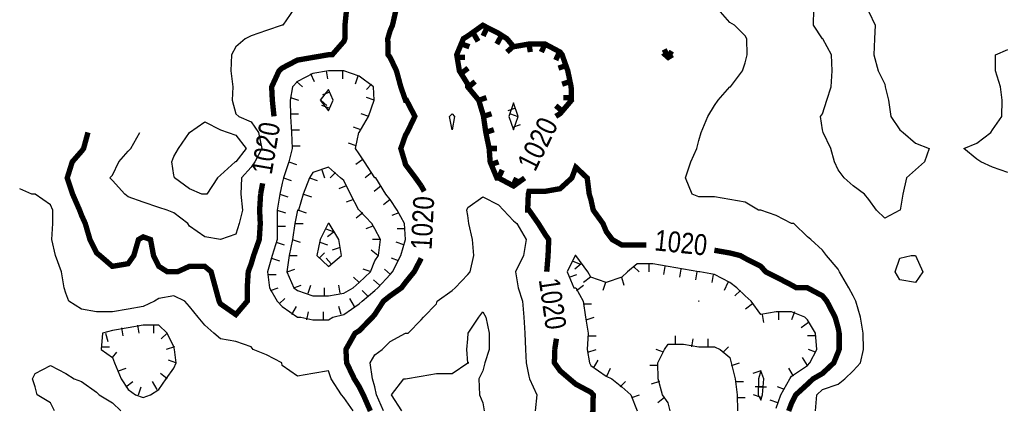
# Model space of a CAD drawing. Extents: x 628896 to 629898, y 4519176 to 4520140.
# Tile 10 of 23: x 628983 to 629167, y 4519583 to 4519655. Entities that reach past the tile are written whole.
import ezdxf
from ezdxf.enums import TextEntityAlignment as Align

# ---------------------------------------------------------------- set-up
doc = ezdxf.new("R2010")
doc.units = 0

msp = doc.modelspace()

# ---------------------------------------------------------------- linework, layer by layer
at = {"layer": 'GSLAYER', "linetype": 'CONTINUOUS', "const_width": 1, "flags": 128}
for points in [[(629046.875, 4519677.5), (629046.5, 4519677.5), (629046.8125, 4519674.5), (629046.875, 4519674), (629047.625, 4519671.5), (629047.1875, 4519668.5), (629046.875, 4519667.5), (629046.625, 4519666), (629045.75, 4519663), (629044.875, 4519660), (629044.5, 4519657), (629044.1875, 4519654), (629044.1875, 4519651.5), (629044, 4519651), (629041.8125, 4519648.5), (629041.125, 4519648.5), (629038.1875, 4519648), (629035.3125, 4519647.5), (629032.4375, 4519646), (629031.875, 4519645.5), (629030.5, 4519642.5), (629030.625, 4519640), (629030.9375, 4519637)], [(629058.4375, 4519624), (629057.375, 4519625.5), (629055.5, 4519628), (629055.375, 4519628.5), (629054.625, 4519631), (629055.5, 4519633.5), (629055.8125, 4519634), (629057.25, 4519637), (629055.6875, 4519640), (629055.5, 4519640), (629054.625, 4519642.5), (629053.8125, 4519645.5), (629052.625, 4519648), (629052.25, 4519648.5), (629052.1875, 4519651.5), (629052.625, 4519653), (629053.0625, 4519654), (629053.75, 4519657), (629055.5, 4519659), (629057.25, 4519660), (629058.125, 4519663), (629057.8125, 4519666), (629057.4375, 4519668.5)], [(629083.5625, 4519637), (629084.375, 4519637.5), (629086.5, 4519640), (629086.4375, 4519642.5), (629085.8125, 4519645.5), (629084.75, 4519648.5), (629084.375, 4519649), (629081.5625, 4519650.5), (629078.5625, 4519650.5), (629075.6875, 4519650), (629074.4375, 4519651.5), (629072.875, 4519652.5), (629069.9375, 4519654), (629067.125, 4519652), (629066.3125, 4519651.5), (629065.0625, 4519648.5), (629065.5625, 4519645.5), (629067.125, 4519643), (629067.125, 4519642.5), (629069.1875, 4519640), (629069.9375, 4519637.5), (629070.0625, 4519637), (629070.5, 4519634), (629071.125, 4519631), (629071.3125, 4519628.5), (629072.5625, 4519625.5), (629072.875, 4519625.5), (629075.6875, 4519624), (629077.75, 4519625.5)], [(629068.1875, 4519652.5), (629069.0625, 4519651)], [(629070.6875, 4519653.5), (629070, 4519652)], [(629073.375, 4519652), (629072.5625, 4519650.5)], [(629066, 4519650.5), (629067.4375, 4519650)], [(629078.5625, 4519650.5), (629078.8125, 4519649)], [(629081.5625, 4519650.5), (629080.875, 4519649)], [(629075.5625, 4519650), (629074.4375, 4519649)], [(629084.25, 4519649), (629083.5625, 4519647.5)], [(629104.5625, 4519649), (629104, 4519648.5), (629104.5625, 4519648), (629105.375, 4519648.5)], [(629104.5625, 4519648), (629103.8125, 4519649.5)], [(629105.375, 4519648.5), (629104.5625, 4519649)], [(629065.125, 4519648), (629066.625, 4519648)], [(629085.5625, 4519646.5), (629084.0625, 4519646)], [(629065.875, 4519645), (629067.1875, 4519646)], [(629067.3125, 4519642.5), (629068.5, 4519643.5)], [(629086.25, 4519643.5), (629084.75, 4519643)], [(629069.1875, 4519640), (629070.625, 4519640.5)], [(629086.5, 4519640.5), (629085, 4519640.5)], [(629070.0625, 4519637), (629071.5625, 4519637.5)], [(629084.75, 4519638), (629083.5625, 4519639)], [(629030.9375, 4519637), (629030.9375, 4519637)], [(629083.5625, 4519637), (629083.5625, 4519637)], [(629028.4375, 4519622.5), (629028.25, 4519619.5), (629028.375, 4519617), (629028.1875, 4519614), (629027.125, 4519611), (629026.6875, 4519609.5), (629026.125, 4519608), (629025.9375, 4519605), (629025.9375, 4519602.5), (629023.8125, 4519600), (629020.9375, 4519602), (629020.6875, 4519602.5), (629020, 4519605), (629019.1875, 4519608), (629018, 4519609), (629015.125, 4519609), (629012.9375, 4519608), (629012.25, 4519608), (629011, 4519608), (629009.4375, 4519609), (629008.4375, 4519611), (629007.875, 4519614), (629006.5, 4519614.5), (629005.625, 4519614), (629004.75, 4519611), (629003.6875, 4519609.5), (629000.75, 4519609), (628998.4375, 4519611), (628997.8125, 4519611.5), (628996.5625, 4519614), (628995.6875, 4519617), (628995, 4519618.5), (628994.625, 4519619.5), (628993.3125, 4519622.5), (628992.3125, 4519625.5), (628993.25, 4519628.5), (628995, 4519630.5), (628995.375, 4519631), (628996.1875, 4519634)], [(629070.5, 4519634), (629072, 4519634.5)], [(629071.125, 4519631), (629072.5625, 4519631)], [(629071.4375, 4519628), (629072.875, 4519628.5)], [(629072.875, 4519625.5), (629073.5625, 4519627)], [(629098.75, 4519613), (629095.875, 4519613), (629094.125, 4519614), (629093, 4519615.5), (629092.375, 4519617), (629090.5625, 4519619.5), (629090.125, 4519621.5), (629089.8125, 4519622.5), (629089.4375, 4519625.5), (629087.3125, 4519627.5), (629086.5625, 4519625.5), (629084.375, 4519623.5), (629081.5625, 4519623), (629078.5625, 4519623), (629078.4375, 4519622.5), (629078.3125, 4519619.5), (629078.5625, 4519619.5), (629080.3125, 4519617), (629081.5625, 4519615), (629082.25, 4519614), (629082.125, 4519611), (629081.875, 4519608)], [(629028.8125, 4519624.5), (629028.4375, 4519622.5)], [(629075.5625, 4519624), (629076.25, 4519625.5)], [(629077.75, 4519625.5), (629077.75, 4519625.5)], [(629059, 4519623), (629058.4375, 4519624)], [(629100.5, 4519613), (629098.75, 4519613)], [(629127.0625, 4519582), (629127.625, 4519583.5), (629128.375, 4519585), (629130.5625, 4519587), (629131.625, 4519588), (629133.375, 4519589), (629135.5, 4519591), (629136.3125, 4519593), (629136.5, 4519593.5), (629136.5, 4519596.5), (629136.3125, 4519597.5), (629135.75, 4519599.5), (629134.1875, 4519602.5), (629133.375, 4519603.5), (629130.5625, 4519605), (629128.5, 4519605), (629127.625, 4519605.5), (629124.75, 4519607), (629122.75, 4519608), (629121.875, 4519609), (629118.9375, 4519610.5), (629118.0625, 4519611), (629116.0625, 4519611.5), (629113.1875, 4519612)], [(629113.1875, 4519612), (629113.1875, 4519612)], [(629048.9375, 4519582), (629047.625, 4519585), (629046.875, 4519586.5), (629045.9375, 4519588), (629044.5, 4519591), (629044.375, 4519593.5), (629046.0625, 4519596.5), (629046.875, 4519597), (629049.3125, 4519599.5), (629049.75, 4519600), (629051.375, 4519602.5), (629052.625, 4519603.5), (629054.75, 4519605), (629055.5, 4519606), (629057.125, 4519608), (629058.4375, 4519610.5)], [(629058.4375, 4519610.5), (629058.4375, 4519610.5)], [(629081.875, 4519608), (629081.875, 4519608)], [(629083.6875, 4519595.5), (629083.375, 4519593.5)], [(629083.375, 4519593.5), (629083.3125, 4519591), (629084.375, 4519589.5), (629086.125, 4519588), (629087.3125, 4519587), (629090.125, 4519585.5), (629090.5625, 4519585), (629090.5, 4519582), (629090.125, 4519581), (629089.375, 4519579.5), (629090.125, 4519578), (629091.1875, 4519576.5), (629093, 4519575), (629094.4375, 4519573.5), (629095.875, 4519572.5), (629098.75, 4519571), (629099.25, 4519570.5), (629101.6875, 4519569.5), (629104.5625, 4519569), (629106.6875, 4519568), (629107.4375, 4519567.5), (629110.3125, 4519566), (629111.625, 4519565), (629112.6875, 4519562)]]:
    msp.add_lwpolyline(points, dxfattribs=at)
at = {"layer": 'GSLAYER', "linetype": 'CONTINUOUS', "flags": 128}
for points in [[(629034.625, 4519657), (629032.5625, 4519654), (629032.4375, 4519654), (629029.5625, 4519653), (629026.6875, 4519652), (629025.5625, 4519651.5), (629023.8125, 4519650), (629023, 4519648.5), (629022.875, 4519645.5), (629023.25, 4519642.5), (629023.125, 4519640), (629023.8125, 4519637.5), (629024.375, 4519637), (629026.6875, 4519636), (629028.0625, 4519634), (629028.6875, 4519631), (629027.375, 4519628.5), (629026.6875, 4519627.5), (629024.875, 4519625.5), (629024.75, 4519622.5), (629025.0625, 4519619.5), (629024.4375, 4519617), (629023.8125, 4519615), (629020.9375, 4519614), (629018, 4519614.5), (629015.125, 4519616.5), (629014.8125, 4519617), (629012.25, 4519619), (629011, 4519619.5), (629009.4375, 4519620), (629006.5, 4519621), (629003.6875, 4519622), (629003.0625, 4519622.5), (629000.75, 4519625), (629000.25, 4519625.5), (629000.75, 4519626), (629001.9375, 4519628.5), (629003.6875, 4519630.5), (629004.1875, 4519631), (629005.875, 4519634)], [(629132.0625, 4519582), (629132.3125, 4519585), (629133.375, 4519586), (629136.3125, 4519587), (629137.5625, 4519588), (629139.125, 4519589.5), (629140.5, 4519591), (629141.0625, 4519593.5), (629141, 4519596.5), (629140.5, 4519599.5), (629139.625, 4519602.5), (629139.125, 4519603.5), (629138.3125, 4519605), (629136.5625, 4519608), (629136.3125, 4519608.5), (629134.125, 4519611), (629133.375, 4519612), (629131.1875, 4519614), (629130.5625, 4519614.5), (629128.0625, 4519617), (629127.625, 4519617), (629124.75, 4519618.5), (629121.875, 4519619.5), (629121.4375, 4519619.5), (629118.9375, 4519621), (629116.0625, 4519621.5), (629113.1875, 4519622), (629110.3125, 4519622), (629109.0625, 4519622.5), (629107.8125, 4519625.5), (629108.8125, 4519628.5), (629109.9375, 4519631), (629110.3125, 4519632.5), (629110.75, 4519634), (629111.9375, 4519637), (629113.1875, 4519639), (629113.875, 4519640), (629116.0625, 4519642.5), (629116.1875, 4519642.5), (629118.4375, 4519645.5), (629118.9375, 4519647), (629119.3125, 4519648.5), (629119.25, 4519651.5), (629118.9375, 4519652), (629116.9375, 4519654), (629116.0625, 4519654.5), (629113.875, 4519657)], [(629143.5, 4519619.5), (629142.0625, 4519621.5), (629141.25, 4519622.5), (629139.125, 4519624), (629137.4375, 4519625.5), (629136.3125, 4519627), (629135.625, 4519628.5), (629134.9375, 4519631), (629133.5, 4519634), (629133.375, 4519634.5), (629133, 4519637), (629133.375, 4519637.5), (629134.1875, 4519640), (629135, 4519642.5), (629135.1875, 4519645.5), (629135.0625, 4519648.5), (629133.4375, 4519651.5), (629133.375, 4519651.5), (629131.6875, 4519654), (629131.75, 4519657)], [(629142.0625, 4519656.5), (629143.25, 4519654), (629143.125, 4519651.5), (629143, 4519648.5), (629143.8125, 4519645.5), (629145, 4519643), (629145.0625, 4519642.5), (629145.6875, 4519640), (629146.125, 4519637), (629147.8125, 4519634.5), (629148.4375, 4519634), (629150.75, 4519632), (629153.3125, 4519631), (629152.4375, 4519628.5), (629150.75, 4519627), (629149.0625, 4519625.5), (629148.375, 4519622.5), (629147.875, 4519619.5), (629147.8125, 4519619.5), (629145, 4519618), (629143.5, 4519619.5)], [(629168, 4519626.5), (629165.125, 4519627.5), (629162.9375, 4519628.5), (629162.1875, 4519629), (629159.8125, 4519631), (629162.1875, 4519632), (629164.8125, 4519634), (629165.125, 4519634.5), (629166.875, 4519637), (629166.9375, 4519640), (629166.625, 4519642.5), (629165.6875, 4519645.5), (629165.6875, 4519648.5), (629168, 4519649.5)], [(629041.9375, 4519599.5), (629044, 4519600), (629046.875, 4519602), (629047.375, 4519602.5), (629049.75, 4519604.5), (629050.3125, 4519605), (629052.625, 4519607.5), (629053.0625, 4519608), (629054.625, 4519611), (629055.5, 4519614), (629055.3125, 4519617), (629053.9375, 4519619.5), (629052.625, 4519621.5), (629051.8125, 4519622.5), (629049.9375, 4519625.5), (629049.75, 4519625.5), (629047.8125, 4519628.5), (629046.875, 4519630), (629046.1875, 4519631), (629046.8125, 4519634), (629046.875, 4519634), (629048.5625, 4519637), (629049.625, 4519640), (629049.5, 4519642.5), (629046.875, 4519644.5), (629044, 4519645.5), (629041.125, 4519645.5), (629038.1875, 4519645), (629035.3125, 4519643.5), (629034.375, 4519642.5), (629033.9375, 4519640), (629034, 4519637), (629034.1875, 4519634), (629034.3125, 4519631), (629033.6875, 4519628.5), (629032.6875, 4519625.5), (629032.4375, 4519624.5), (629032, 4519622.5), (629031.5, 4519619.5), (629031.5, 4519617), (629031.5, 4519614), (629030.625, 4519611), (629029.75, 4519608), (629030.125, 4519605), (629031.5, 4519602.5), (629032.4375, 4519601.5), (629035.3125, 4519599.5), (629035.9375, 4519599.5), (629038.1875, 4519599), (629041.125, 4519599), (629041.9375, 4519599.5)], [(629040.6875, 4519645.5), (629040.9375, 4519644)], [(629043.75, 4519645.5), (629043.75, 4519644)], [(629035.125, 4519643.5), (629036.25, 4519642.5)], [(629037.75, 4519645), (629038.4375, 4519643.5)], [(629046.625, 4519644.5), (629046.125, 4519643)], [(629042, 4519640), (629041.125, 4519642), (629039.5625, 4519640), (629041.125, 4519638), (629042, 4519640)], [(629041.375, 4519641.5), (629040, 4519641)], [(629049.125, 4519643), (629048.1875, 4519642)], [(629034, 4519640.5), (629035.5, 4519640)], [(629039.6875, 4519640), (629040.8125, 4519639)], [(629049.625, 4519640), (629048.1875, 4519640.5)], [(629041.25, 4519638.5), (629039.875, 4519639)], [(629076.0625, 4519638.5), (629074.625, 4519638)], [(629076.5625, 4519637), (629075.6875, 4519639.5), (629074.8125, 4519637), (629075.6875, 4519634.5), (629076.5625, 4519637)], [(629017.4375, 4519622.5), (629015.125, 4519623.5), (629012.375, 4519625.5), (629012.25, 4519626), (629011.875, 4519628.5), (629012.25, 4519629.5), (629013.125, 4519631), (629015.125, 4519634), (629018, 4519636), (629020.9375, 4519634.5), (629022.375, 4519634), (629023.8125, 4519633.5), (629025.75, 4519631), (629023.8125, 4519628.5), (629023.6875, 4519628.5), (629020.9375, 4519626), (629020.375, 4519625.5), (629018.375, 4519622.5), (629018, 4519622.5), (629017.4375, 4519622.5)], [(629034, 4519637.5), (629035.5, 4519637.5)], [(629048.625, 4519637), (629047.1875, 4519637.5)], [(629063.6875, 4519637), (629064.1875, 4519637.5), (629064.625, 4519637), (629064.1875, 4519634.5), (629063.6875, 4519637)], [(629075.125, 4519637.5), (629076.5, 4519637)], [(629034.1875, 4519634.5), (629035.6875, 4519634.5)], [(629047.125, 4519634.5), (629045.8125, 4519635)], [(629075.5625, 4519635), (629077, 4519635.5)], [(629034.3125, 4519631.5), (629035.8125, 4519631.5)], [(629046.3125, 4519631.5), (629044.875, 4519632)], [(629047.5625, 4519629), (629046.25, 4519628)], [(629045.75, 4519605), (629046.875, 4519606), (629048.9375, 4519608), (629049.75, 4519610), (629050.4375, 4519611), (629050.8125, 4519614), (629049.75, 4519616), (629049.1875, 4519617), (629046.875, 4519619.5), (629046.8125, 4519619.5), (629045.25, 4519622.5), (629044, 4519625), (629043.375, 4519625.5), (629041.125, 4519627.5), (629038.1875, 4519626.5), (629037.5625, 4519625.5), (629036.375, 4519622.5), (629035.5, 4519619.5), (629035.3125, 4519619.5), (629034.8125, 4519617), (629034.375, 4519614), (629033.75, 4519611), (629033.3125, 4519608), (629034.625, 4519605), (629035.3125, 4519604.5), (629038.1875, 4519603.5), (629041.125, 4519603.5), (629044, 4519604), (629045.75, 4519605)], [(629033.6875, 4519628.5), (629035.125, 4519628)], [(629039.875, 4519627), (629040.375, 4519625.5)], [(629032.6875, 4519625.5), (629034.125, 4519625)], [(629037.5625, 4519625.5), (629039, 4519625)], [(629042.4375, 4519626.5), (629041.4375, 4519625.5)], [(629049.1875, 4519626.5), (629047.9375, 4519625.5)], [(629045.75, 4519582), (629044, 4519584.5), (629043.5625, 4519585), (629041.625, 4519588), (629041.125, 4519589.5), (629038.1875, 4519589), (629035.3125, 4519588.5), (629032.4375, 4519590.5), (629032.375, 4519591), (629029.5625, 4519592.5), (629027.0625, 4519593.5), (629026.6875, 4519594), (629023.8125, 4519595), (629020.9375, 4519595.5), (629019.6875, 4519596.5), (629018, 4519598), (629016.75, 4519599.5), (629015.125, 4519601.5), (629014.3125, 4519602.5), (629012.25, 4519603.5), (629009.4375, 4519603), (629008.625, 4519602.5), (629006.5, 4519601.5), (629003.6875, 4519601), (629000.75, 4519600.5), (628997.8125, 4519600.5), (628995, 4519601), (628992.625, 4519602.5), (628992.0625, 4519604), (628991.75, 4519605), (628991.25, 4519608), (628990.125, 4519611), (628989.4375, 4519614), (628989.625, 4519617), (628989.625, 4519619.5), (628989.1875, 4519620.5), (628986.3125, 4519622.5), (628985.6875, 4519622.5), (628983.4375, 4519623.5)], [(629044.4375, 4519624), (629043.0625, 4519623.5)], [(629050.9375, 4519624), (629049.625, 4519623)], [(629032, 4519622.5), (629033.5, 4519622)], [(629036.4375, 4519622.5), (629037.9375, 4519622)], [(629045.8125, 4519621.5), (629044.4375, 4519621)], [(629051.375, 4519582), (629050.0625, 4519585), (629049.75, 4519586.5), (629049.3125, 4519588), (629048.875, 4519591), (629049.75, 4519592.5), (629051.125, 4519593.5), (629052.625, 4519595), (629055.5, 4519596.5), (629056, 4519596.5), (629058.4375, 4519599), (629058.875, 4519599.5), (629061.3125, 4519602), (629061.4375, 4519602.5), (629064.1875, 4519604.5), (629064.75, 4519605), (629067.125, 4519607.5), (629067.5625, 4519608), (629068.25, 4519611), (629068, 4519614), (629067.3125, 4519617), (629067.125, 4519618.5), (629066.9375, 4519619.5), (629067.125, 4519620), (629069.9375, 4519622), (629072.875, 4519620.5), (629073.8125, 4519619.5), (629075.6875, 4519617.5), (629076.3125, 4519617), (629078.0625, 4519614), (629077.5625, 4519611), (629076.0625, 4519608), (629076.5625, 4519605), (629077.375, 4519602.5), (629077.625, 4519599.5), (629077.8125, 4519596.5), (629077.9375, 4519593.5), (629078.0625, 4519591), (629078.5625, 4519588.5), (629078.6875, 4519588), (629080, 4519585), (629079.6875, 4519582)], [(629052.625, 4519621.5), (629051.375, 4519620.5)], [(629031.5, 4519619.5), (629033.0625, 4519619)], [(629035.5, 4519619.5), (629036.9375, 4519619)], [(629047.5, 4519619), (629046.3125, 4519618)], [(629054.25, 4519619), (629052.9375, 4519618.5)], [(629031.5, 4519616.5), (629033.0625, 4519616.5)], [(629034.8125, 4519617), (629036.375, 4519617)], [(629043.5625, 4519611), (629043.0625, 4519614), (629041.25, 4519617), (629041.125, 4519617), (629041.0625, 4519617), (629039.5625, 4519614), (629038.9375, 4519611), (629041.125, 4519609), (629043.5625, 4519611)], [(629040.625, 4519616), (629042, 4519615.5)], [(629049.375, 4519616.5), (629048.0625, 4519616)], [(629055.375, 4519616), (629053.9375, 4519616)], [(629034.3125, 4519614), (629035.8125, 4519613.5)], [(629042.25, 4519615.5), (629040.9375, 4519614.5)], [(629050.8125, 4519614), (629049.3125, 4519614)], [(629031.3125, 4519613.5), (629032.8125, 4519613)], [(629039.5, 4519613.5), (629040.9375, 4519613)], [(629043.3125, 4519612.5), (629041.8125, 4519612)], [(629050.3125, 4519611), (629049.0625, 4519612)], [(629055.1875, 4519613), (629053.75, 4519613.5)], [(629030.5, 4519610.5), (629031.9375, 4519610)], [(629033.75, 4519611), (629035.25, 4519611)], [(629039.375, 4519610.5), (629040.375, 4519611.5)], [(629041.625, 4519609.5), (629040.6875, 4519610.5)], [(629054.1875, 4519610), (629052.875, 4519610.5)], [(629124.75, 4519582.5), (629125.625, 4519585), (629127.3125, 4519588), (629127.625, 4519588.5), (629130.5625, 4519590.5), (629131, 4519591), (629132.3125, 4519593.5), (629132.0625, 4519596.5), (629130.5625, 4519599), (629130.0625, 4519599.5), (629127.625, 4519600.5), (629124.75, 4519600.5), (629121.875, 4519600), (629120.0625, 4519602.5), (629118.9375, 4519603.5), (629117.375, 4519605), (629116.0625, 4519606), (629113.1875, 4519607.5), (629110.5, 4519608), (629110.3125, 4519608), (629107.4375, 4519608.5), (629104.5625, 4519609), (629101.6875, 4519609.5), (629098.75, 4519609.5), (629096.9375, 4519608), (629095.875, 4519607), (629093, 4519606), (629090.125, 4519607), (629089.5625, 4519608), (629087.3125, 4519611), (629087.1875, 4519611), (629085.6875, 4519608), (629086.9375, 4519605), (629087.3125, 4519605), (629088.6875, 4519602.5), (629089.125, 4519599.5), (629089.625, 4519596.5), (629089.4375, 4519593.5), (629089.875, 4519591), (629090.125, 4519590.5), (629093, 4519588.5), (629094.0625, 4519588), (629095.875, 4519586.5), (629097.5625, 4519585), (629098.75, 4519582)], [(629146.9375, 4519608), (629147.8125, 4519610.5), (629149.9375, 4519611), (629150.75, 4519611), (629150.75, 4519611), (629152.125, 4519608), (629150.75, 4519606), (629147.8125, 4519606.5), (629146.9375, 4519608)], [(629033.375, 4519608), (629034.8125, 4519608.5)], [(629049.0625, 4519608), (629047.5625, 4519608.5)], [(629052.6875, 4519607.5), (629051.5625, 4519608.5)], [(629086.625, 4519610), (629088, 4519609.5)], [(629088.3125, 4519609.5), (629087.125, 4519608.5)], [(629098.0625, 4519609), (629099.125, 4519608)], [(629100.9375, 4519609.5), (629100.9375, 4519608)], [(629103.9375, 4519609), (629103.6875, 4519607.5)], [(629106.9375, 4519608.5), (629106.6875, 4519607)], [(629029.8125, 4519607.5), (629031.3125, 4519607.5)], [(629046.875, 4519606), (629045.8125, 4519607)], [(629050.625, 4519605.5), (629049.5, 4519606.5)], [(629086.0625, 4519607), (629087.5, 4519607.5)], [(629090.0625, 4519607), (629088.75, 4519606)], [(629095.8125, 4519607), (629096.25, 4519605.5)], [(629109.9375, 4519608), (629109.6875, 4519606.5)], [(629112.9375, 4519607.5), (629112.6875, 4519606)], [(629030.3125, 4519604.5), (629031.6875, 4519605)], [(629034.625, 4519605), (629036, 4519605.5)], [(629037.3125, 4519604), (629037.8125, 4519605.5)], [(629040.375, 4519603.5), (629040.375, 4519605)], [(629043.3125, 4519604), (629043.0625, 4519605.5)], [(629087.4375, 4519604.5), (629088.75, 4519605.5)], [(629092.875, 4519606), (629092.375, 4519604.5)], [(629115.6875, 4519606), (629115, 4519604.5)], [(629031.875, 4519602), (629032.9375, 4519603)], [(629046, 4519601.5), (629045.125, 4519603)], [(629048.375, 4519603.5), (629047.375, 4519604.5)], [(629118.0625, 4519604.5), (629117, 4519603.5)], [(629034.25, 4519600), (629035.125, 4519601.5)], [(629043.5, 4519600), (629043.0625, 4519601.5)], [(629088.75, 4519602), (629090.25, 4519602)], [(629110.375, 4519602.5), (629110.3125, 4519602.5), (629110.25, 4519602.5), (629110.3125, 4519602.5), (629110.375, 4519602.5)], [(629120.3125, 4519602), (629119, 4519601)], [(629037.0625, 4519599), (629037.375, 4519600.5)], [(629040.1875, 4519599), (629040.1875, 4519600.5)], [(629054.8125, 4519582), (629052.875, 4519585), (629055.1875, 4519588), (629055.5, 4519588), (629058.4375, 4519588.5), (629061.3125, 4519589), (629064.1875, 4519589), (629067.125, 4519591), (629067.3125, 4519591), (629067.125, 4519591), (629066.9375, 4519593.5), (629067.125, 4519595.5), (629067.1875, 4519596.5), (629069.1875, 4519599.5), (629069.9375, 4519600.5), (629070.5, 4519599.5), (629071.125, 4519596.5), (629071.125, 4519593.5), (629070.3125, 4519591), (629069.9375, 4519589.5), (629069.1875, 4519588), (629069.3125, 4519585), (629069.9375, 4519583.5), (629070.1875, 4519582)], [(629089.25, 4519599), (629090.75, 4519599.5)], [(629122.125, 4519600), (629122.375, 4519598.5)], [(629125.1875, 4519600.5), (629125.1875, 4519599)], [(629128.125, 4519600.5), (629127.625, 4519599)], [(629007.875, 4519585), (629009.4375, 4519586), (629010.8125, 4519588), (629012.25, 4519590), (629012.6875, 4519591), (629012.375, 4519593.5), (629012.25, 4519594), (629011, 4519596.5), (629009.4375, 4519598), (629006.5, 4519598), (629003.6875, 4519597.5), (629000.75, 4519597), (628998.875, 4519596.5), (628998.625, 4519593.5), (629000.75, 4519592), (629001.125, 4519591), (629002.375, 4519588), (629003.6875, 4519586), (629005.0625, 4519585), (629006.5, 4519584.5), (629007.875, 4519585)], [(629002.4375, 4519597.5), (629002.6875, 4519596)], [(629005.4375, 4519598), (629005.6875, 4519596.5)], [(629008.4375, 4519598), (629008.4375, 4519596.5)], [(629130.75, 4519598.5), (629129.375, 4519597.5)], [(628999.4375, 4519596.5), (628999.875, 4519595)], [(629011, 4519596.5), (629009.875, 4519595.5)], [(629089.5625, 4519596), (629091.125, 4519596)], [(629105.9375, 4519594.5), (629105.9375, 4519596)], [(629109, 4519594), (629109.25, 4519595.5)], [(629112, 4519594), (629112, 4519595.5)], [(629132.0625, 4519596), (629130.5625, 4519596)], [(628998.6875, 4519594), (629000.1875, 4519594)], [(629012.375, 4519594), (629010.8125, 4519593.5)], [(629104.9375, 4519582), (629104.5625, 4519583.5), (629103.5, 4519585), (629102.6875, 4519588), (629102.625, 4519591), (629103.875, 4519593.5), (629104.5625, 4519594.5), (629107.4375, 4519594.5), (629110.3125, 4519594), (629113.1875, 4519594), (629114.25, 4519593.5), (629116.0625, 4519592), (629116.3125, 4519591), (629117.0625, 4519588), (629117.4375, 4519585), (629117.5, 4519582)], [(629114.8125, 4519593), (629115.8125, 4519594)], [(629000.75, 4519592), (629001.5625, 4519593)], [(629089.5625, 4519593), (629091.125, 4519593.5)], [(629103.6875, 4519593), (629102.3125, 4519593.5)], [(629130.5625, 4519590.5), (629129.625, 4519592)], [(629132.0625, 4519593), (629130.75, 4519593.5)], [(628989.9375, 4519582), (628989.1875, 4519583.5), (628986.6875, 4519585), (628986.3125, 4519586.5), (628985.8125, 4519588), (628986.3125, 4519589), (628989.1875, 4519590.5), (628992.0625, 4519589), (628993.625, 4519588), (628995, 4519587.5), (628997.8125, 4519585.5), (628998.3125, 4519585), (629000.75, 4519583.5), (629002.3125, 4519582)], [(629001.875, 4519589.5), (629003.3125, 4519590)], [(629012.625, 4519591), (629011.25, 4519591.5)], [(629090.625, 4519590), (629091.5, 4519591.5)], [(629093.125, 4519588.5), (629093.8125, 4519590)], [(629102.625, 4519590.5), (629101.125, 4519590.5)], [(629116.375, 4519590.5), (629117.875, 4519591)], [(629128, 4519588.5), (629127.125, 4519590)], [(629011, 4519588), (629009.75, 4519589)], [(629121.875, 4519589.5), (629120.375, 4519589)], [(629122.1875, 4519585), (629122.4375, 4519588), (629121.875, 4519589.5), (629121.4375, 4519588), (629121.375, 4519585), (629121.875, 4519584), (629122.1875, 4519585)], [(629003.25, 4519586.5), (629004.5625, 4519587.5)], [(629005.625, 4519585), (629006.125, 4519586.5)], [(629009.125, 4519586), (629008.25, 4519587.5)], [(629095.625, 4519586.5), (629096.5625, 4519587.5)], [(629102.9375, 4519587.5), (629101.375, 4519587)], [(629117.1875, 4519587.5), (629118.625, 4519587.5)], [(629122.3125, 4519586.5), (629120.8125, 4519586.5)], [(629121.4375, 4519586.5), (629122.9375, 4519586.5)], [(629126.3125, 4519586), (629125, 4519586.5)], [(629097.75, 4519584.5), (629099.1875, 4519585)], [(629103.875, 4519584.5), (629102.625, 4519583.5)], [(629117.4375, 4519584.5), (629118.9375, 4519584.5)], [(629121.9375, 4519584.5), (629120.5, 4519585)], [(629125.0625, 4519583.5), (629123.625, 4519584)]]:
    msp.add_lwpolyline(points, dxfattribs=at)

# ---------------------------------------------------------------- texts
at = {"layer": 'GSLAYER', "color": 7}
for rotation, width, p, p2 in [(62.9, 0.772825, (629079.6875, 4519626.5), (629084.125, 4519635.5)), (80.4, 0.742285, (629030.5, 4519626), (629032.125, 4519635.5)), (87.1, 0.771129, (629060.375, 4519612), (629060.875, 4519622)), (355.5, 0.754852, (629101.875, 4519612), (629111.625, 4519611)), (278.3, 0.739282, (629080.375, 4519606.5), (629081.75, 4519597))]:
    msp.add_text('1020', height=3.89682, rotation=rotation, dxfattribs=dict(at, width=width)).set_placement(p, p2, align=Align.FIT)

doc.saveas('drawing.dxf')
